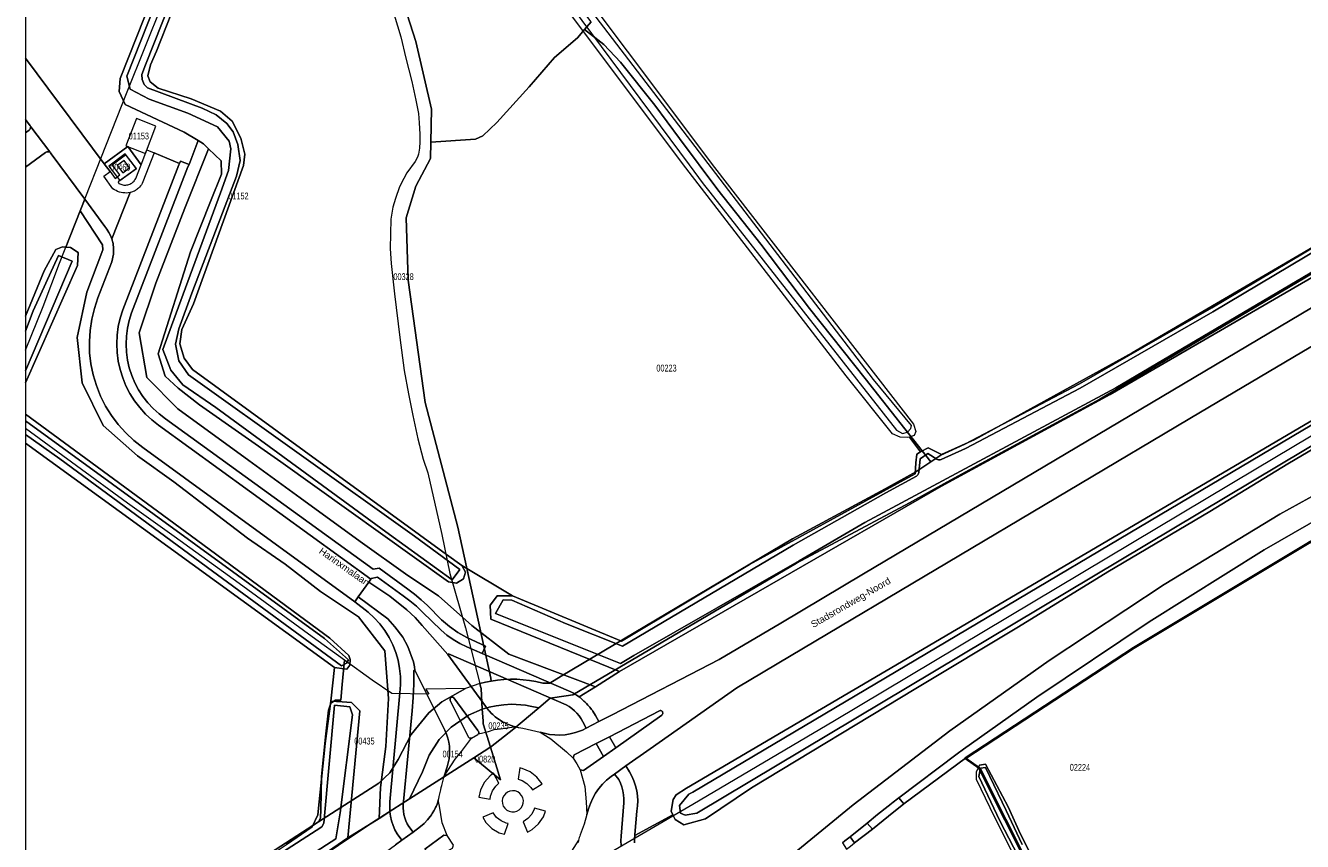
# Model space of a CAD drawing. Header units: metres. Extents: x 172328 to 173045, y 561852 to 562403.
# Tile 5 of 18: x 172328 to 172608, y 562119 to 562298. Entities that reach past the tile are written whole.
import ezdxf
from ezdxf.enums import TextEntityAlignment as Align

# ---------------------------------------------------------------- set-up
doc = ezdxf.new("R2010")
doc.units = ezdxf.units.M
doc.header["$MEASUREMENT"] = 0
for name, color, linetype, lineweight in [('# exploitatiegebied', 7, 'SV_PLGR', 40), ('BGT_BTD_bouwland', 7, 'Continuous', 0), ('BGT_BTD_grasland_agrarisch', 7, 'Continuous', 0), ('BGT_BTD_groenvoorziening', 7, 'Continuous', 0), ('BGT_OBW_trafo', 7, 'Continuous', 0), ('BGT_ORL_straatnamen', 7, 'Continuous', 0), ('BGT_OTD_erf', 7, 'Continuous', 0), ('BGT_OTD_onverhard', 7, 'Continuous', 0), ('BGT_OWG_berm', 7, 'Continuous', 0), ('BGT_OWG_verkeerseiland', 7, 'Continuous', 0), ('BGT_OWT_oever_slootkant', 7, 'Continuous', 0), ('BGT_VGO_haag', 7, 'Continuous', 0), ('BGT_WGD_fietspad', 7, 'Continuous', 0), ('BGT_WGD_inrit', 7, 'Continuous', 0), ('BGT_WGD_rijbaan', 7, 'Continuous', 0), ('BGT_WGD_voetgangersgebied', 7, 'Continuous', 0), ('BGT_WGD_voetpad', 7, 'Continuous', 0), ('BGT_WTD_waterloop', 7, 'Continuous', 0), ('Lki_G01_perceelgrens', 7, 'Continuous', 0), ('Lki_Z01_perceelnummer', 7, 'Continuous', 0)]:
    doc.layers.add(name, color=color, linetype=linetype, lineweight=lineweight)
doc.styles.add('Style-arial', font='arial.shx')
doc.linetypes.add('SV_PLGR', pattern='A,5.6,[1,dgnlstyle-roplanv8_2003-2008.shx,S=0.017778,R=0,X=0,Y=0],5.6', length=11.2)

msp = doc.modelspace()

# ---------------------------------------------------------------- linework, layer by layer
at = {"layer": '# exploitatiegebied', "flags": 128}
msp.add_lwpolyline([(172798, 562099.32), (172737.37, 562248.28), (172737.63, 562248.41), (172736.6, 562250.67), (172721.55, 562242.6), (172648.88, 562204.2), (172642.74, 562201.29), (172632.09, 562195.96), (172621.96, 562190.89), (172609.8, 562184.81), (172571.4, 562161.76), (172534.45, 562137.59), (172537.46, 562135.41), (172548.86, 562112.79), (172549.14, 562112.21), (172552.2, 562105.97), (172556.64, 562097.84), (172561.7, 562090.29), (172561.74, 562090.22), (172568.82, 562081.61), (172576.82, 562073.8), (172576.92, 562073.71), (172581.67, 562069.81), (172586.81, 562066.08), (172593.86, 562061.29), (172614.54, 562047.24), (172635.22, 562033.2), (172648.65, 562024.07), (172651.29, 562022.39), (172654.11, 562020.83), (172660.85, 562017.92), (172668.16, 562015.92), (172679.38, 562013.69), (172707.23, 562008.14), (172707.31, 562008.13), (172707.53, 562008.08), (172713.63, 562006.87), (172713.72, 562006.98), (172724.18, 562020.19), (172730.86, 562027.37), (172739.83, 562035.77), (172754.05, 562046.54), (172771.98, 562056.55), (172793.84, 562066.13), (172809.56, 562070.92), (172799.04, 562096.77), (172798, 562099.32)], close=True, dxfattribs=at)
at = {"layer": 'BGT_BTD_bouwland', "color": 7, "linetype": 'Continuous', "lineweight": 0, "flags": 128}
msp.add_lwpolyline([(172388.72, 562373.41), (172356.96, 562292.71), (172355.59, 562289.73), (172355, 562287.29), (172355.57, 562285.98), (172357.3, 562284.61), (172364.56, 562282.24), (172370.94, 562279.52), (172373.52, 562277.38), (172375.45, 562273.61), (172376.34, 562270.09), (172376.05, 562267.59), (172365.04, 562237.24), (172362.52, 562231.62), (172362.04, 562228.46), (172362.98, 562225.33), (172364.8, 562222.85), (172420.54, 562182.24), (172423.94, 562179.84), (172435.03, 562173.21), (172458.99, 562163.26), (172487.08, 562180.05), (172523.37, 562199.93), (172523.58, 562202.39), (172523.74, 562204.28), (172524.59, 562204.75), (172522.18, 562208.03), (172521.81, 562207.89), (172520.08, 562208.03), (172518.41, 562208.7), (172508.28, 562221.43), (172476.51, 562262.65), (172473.08, 562267.11), (172442.97, 562307.37)], dxfattribs=at)
at = {"layer": 'BGT_BTD_grasland_agrarisch', "color": 7, "linetype": 'Continuous', "lineweight": 0, "flags": 128}
msp.add_lwpolyline([(172671.86, 562402.52), (172409.82, 562402.52), (172399.73, 562382.93), (172397.74, 562376), (172397.74, 562376, -0.235039), (172396.63, 562374.03), (172400.58, 562368.67, -0.121562), (172402.68, 562369.39), (172479.38, 562267.17), (172523, 562210.83), (172523.54, 562209.22), (172523.18, 562208.4), (172522.18, 562208.03), (172524.59, 562204.75), (172526.26, 562205.67), (172529.15, 562204.16), (172536.48, 562207.51), (172571.03, 562226.5), (172614.56, 562251.98)], format="xyb", dxfattribs=at)
msp.add_lwpolyline([(172328.19, 562206.67), (172328.19, 562078.19), (172343.87, 562089.88), (172362.83, 562103.53), (172385.45, 562118.62), (172391.05, 562122.49), (172392.35, 562125.14), (172393.94, 562140.79), (172395.17, 562150.03), (172396, 562157.43), (172328.19, 562206.67)], close=True, dxfattribs=at)
msp.add_lwpolyline([(172609.8, 562184.81), (172571.4, 562161.76), (172534.45, 562137.59), (172537.27, 562135.55), (172537.49, 562136.01), (172538.86, 562136.22), (172543.77, 562126.9), (172546.48, 562120.86), (172550.34, 562113.37), (172554.1, 562105.45), (172560.48, 562095.17), (172564.84, 562088.56), (172568.55, 562083.84), (172575.13, 562077.59), (172582.69, 562071.4), (172589.79, 562065.95), (172600.92, 562058.11), (172609.37, 562052.16)], dxfattribs=at)
at = {"layer": 'BGT_BTD_groenvoorziening', "color": 7, "linetype": 'Continuous', "lineweight": 0, "flags": 128}
for points in [[(172453.22, 562153.24), (172434.27, 562160.4), (172426.13, 562166.69), (172418.77, 562173.18), (172412.09, 562177.63), (172401.64, 562185.09), (172388.42, 562194.67), (172377.18, 562202.91), (172361.6, 562214.24), (172354.82, 562221.06), (172353.12, 562230.89), (172356.77, 562241.76), (172363.14, 562258.29), (172368.32, 562271.3), (172367.23, 562272.36), (172366.05, 562273.07), (172364.08, 562267.82), (172363.82, 562267.33), (172351.43, 562235.29), (172350.9, 562233.61), (172350.53, 562231.9), (172350.31, 562230.16), (172350.24, 562228.41), (172350.33, 562226.66), (172350.57, 562224.93), (172350.95, 562223.22), (172351.49, 562221.55), (172352.17, 562219.94), (172352.99, 562218.39), (172353.95, 562216.92), (172355.03, 562215.54), (172356.22, 562214.26), (172357.52, 562213.09), (172358.93, 562212.03), (172404.46, 562179), (172405.78, 562179.23), (172412.05, 562174.66), (172413.55, 562173.53), (172414.99, 562172.32), (172416.36, 562171.03), (172419.48, 562167.93), (172421.2, 562166.47), (172423.05, 562165.16), (172425.01, 562164.02), (172427.06, 562163.06), (172429.11, 562162.17), (172428.41, 562160.54), (172447.82, 562152.14), (172448.44, 562151.79), (172448.82, 562151.55), (172448.92, 562151.5), (172449.05, 562151.41), (172449.64, 562151), (172453.22, 562153.24)], [(172423.94, 562179.84), (172424.71, 562178.37), (172424.26, 562176.88), (172422.75, 562175.95), (172420.98, 562176.27), (172384.22, 562202.57), (172366.35, 562215.08), (172361.7, 562218.75), (172358.85, 562221.39), (172357.26, 562226.26), (172364.35, 562248.64), (172368.81, 562259.73), (172371.21, 562265.69), (172371.1, 562268.62), (172368.32, 562271.3), (172363.14, 562258.29), (172356.77, 562241.76), (172353.12, 562230.89), (172354.82, 562221.06), (172361.6, 562214.24), (172377.18, 562202.91), (172388.42, 562194.67), (172401.64, 562185.09), (172412.09, 562177.63), (172418.77, 562173.18), (172426.13, 562166.69), (172434.27, 562160.4), (172453.22, 562153.24), (172458.5, 562156.57), (172430.31, 562168.06), (172430.17, 562171.13), (172430.86, 562172.08), (172431.65, 562173.17), (172435.03, 562173.21), (172423.94, 562179.84)], [(172410.31, 562151.86), (172410.46, 562153.66), (172410.44, 562155.46), (172410.27, 562157.26), (172409.92, 562159.03), (172409.42, 562160.76), (172408.77, 562162.44), (172407.96, 562164.06), (172407.01, 562165.59), (172405.92, 562167.03), (172404.71, 562168.37), (172403.38, 562169.59), (172400.42, 562171.89), (172353.92, 562205.72), (172351.98, 562207.24), (172350.18, 562208.92), (172348.53, 562210.75), (172347.05, 562212.72), (172345.76, 562214.82), (172344.65, 562217.02), (172343.74, 562219.31), (172343.03, 562221.66), (172342.54, 562224.08), (172342.25, 562226.52), (172342.19, 562228.99), (172342.34, 562231.44), (172342.71, 562233.88), (172343.29, 562236.27), (172344.08, 562238.61), (172347.11, 562246.46), (172347.47, 562248.16), (172347.49, 562248.48), (172347.51, 562248.83), (172347.51, 562249.08), (172347.5, 562249.33), (172347.49, 562249.6), (172347.47, 562249.86), (172347.44, 562250.08), (172347.41, 562250.31), (172347.38, 562250.5), (172347.34, 562250.71), (172347.27, 562250.98), (172347.23, 562251.17), (172347.18, 562251.34), (172347.13, 562251.5), (172346.83, 562252.23), (172346.48, 562252.94), (172346.06, 562253.62), (172345.59, 562254.26), (172341.19, 562260.22), (172340.2, 562257.7), (172345.1, 562250.18), (172345.17, 562249.1), (172341.66, 562239.79), (172339.5, 562229.88), (172340.65, 562219.9), (172345.23, 562210.53), (172352.79, 562203.92), (172360.74, 562198.19), (172369.17, 562191.78), (172376.86, 562185.85), (172385.15, 562180.11), (172392.91, 562174.11), (172401.27, 562168.58), (172407, 562161.1), (172407.81, 562150.65), (172407.27, 562140.13), (172406.06, 562131.09), (172405.75, 562124.35), (172408.14, 562125.86), (172408.13, 562125.98), (172408.11, 562126.49), (172408.1, 562126.74), (172408.09, 562126.9), (172408.09, 562127.03), (172408.1, 562127.22), (172408.14, 562127.94), (172410.31, 562151.86)], [(172328.19, 562219.91), (172328.19, 562213.07), (172365.67, 562185.44), (172389.67, 562167.75), (172394.95, 562163.86), (172399.1, 562160.05), (172399.42, 562159.18), (172399.34, 562157.93), (172398.67, 562157.11), (172398.07, 562157.18), (172396, 562157.43), (172395.17, 562150.03), (172397.68, 562149.89), (172399.72, 562149.78), (172401.52, 562147.92), (172398.91, 562120.05), (172405.75, 562124.35), (172406.06, 562131.09), (172407.27, 562140.13), (172407.81, 562150.65), (172407, 562161.1), (172401.27, 562168.58), (172392.91, 562174.11), (172385.15, 562180.11), (172376.86, 562185.85), (172369.17, 562191.78), (172360.74, 562198.19), (172352.79, 562203.92), (172345.23, 562210.53), (172340.65, 562219.9), (172339.5, 562229.88), (172341.66, 562239.79), (172345.17, 562249.1), (172345.1, 562250.18), (172340.2, 562257.7), (172337.05, 562249.72), (172338.02, 562249.61), (172339.71, 562248.52), (172339.59, 562245.64), (172328.19, 562219.91)], [(172519.85, 562128.84), (172520.94, 562127.5), (172534.45, 562137.59), (172571.4, 562161.76), (172609.8, 562184.81), (172621.96, 562190.89), (172632.09, 562195.96), (172642.74, 562201.29), (172648.88, 562204.2), (172654.82, 562207.34), (172653.82, 562208.81), (172648.89, 562209.9), (172645.42, 562208.07), (172641.75, 562206.14), (172638.58, 562204.43), (172616.15, 562192.54), (172600, 562183.24), (172574.74, 562167.51), (172550.1, 562150.97), (172535.74, 562140.75), (172534.02, 562139.5), (172532.61, 562138.47), (172519.85, 562128.84)], [(172427.66, 562128.97), (172430.15, 562128.58), (172430.22, 562129.21), (172430.65, 562130.39), (172431.36, 562131.43), (172432.07, 562132.05), (172430.89, 562134.24), (172430.11, 562133.71), (172428.87, 562132.29), (172428.02, 562130.61), (172427.66, 562128.97)], [(172436.27, 562132.94), (172437.13, 562132.68), (172438.21, 562132.03), (172439.1, 562131.14), (172439.42, 562130.6), (172441.57, 562131.94), (172440.41, 562133.42), (172438.92, 562134.57), (172437.18, 562135.32), (172436.65, 562135.4), (172436.27, 562132.94)], [(172432.78, 562128.18), (172432.83, 562127.6), (172433.02, 562127.05), (172433.35, 562126.56), (172433.78, 562126.17), (172434.3, 562125.9), (172434.87, 562125.77), (172435.45, 562125.78), (172436.02, 562125.94), (172436.52, 562126.23), (172436.94, 562126.64), (172437.24, 562127.14), (172437.41, 562127.7), (172437.43, 562128.28), (172437.31, 562128.85), (172437.05, 562129.37), (172436.67, 562129.82), (172436.19, 562130.15), (172435.64, 562130.35), (172435.06, 562130.41), (172434.48, 562130.33), (172433.95, 562130.1), (172433.48, 562129.75), (172433.12, 562129.29), (172432.88, 562128.76), (172432.78, 562128.18)], [(172428.51, 562124.58), (172429.18, 562123.45), (172430.52, 562122.12), (172432.15, 562121.17), (172433.28, 562120.84), (172434.06, 562123.21), (172433.68, 562123.27), (172432.53, 562123.78), (172431.54, 562124.55), (172430.77, 562125.55), (172428.51, 562124.58)], [(172437.36, 562123.6), (172438.34, 562121.35), (172439.36, 562121.88), (172440.77, 562123.13), (172441.83, 562124.69), (172442.27, 562125.94), (172439.88, 562126.58), (172439.83, 562126.35), (172439.25, 562125.24), (172438.41, 562124.3), (172437.36, 562123.6)], [(172509.1, 562120.32), (172510.11, 562118.96), (172514, 562121.97), (172512.85, 562123.32), (172509.1, 562120.32)]]:
    msp.add_lwpolyline(points, close=True, dxfattribs=at)
for points in [[(172623.38, 562212.87), (172605.14, 562202.12), (172588.04, 562191.66), (172565.68, 562178.48), (172546.09, 562166.41), (172523.57, 562152.82), (172487.49, 562131.07), (172477.37, 562124.25), (172472.64, 562122.92), (172470.75, 562124.13), (172470.24, 562125.13), (172461.87, 562120.57), (172461.87, 562120.57), (172461.81, 562119.9), (172461.82, 562119.31), (172461.82, 562119.01)], [(172489.15, 562110.38), (172509.78, 562127.33), (172531, 562143.55), (172552.77, 562159.01), (172578.03, 562175.65), (172603.43, 562191.1), (172618.26, 562199.32)]]:
    msp.add_lwpolyline(points, dxfattribs=at)
at = {"layer": 'BGT_OBW_trafo', "color": 7, "linetype": 'Continuous', "lineweight": 0, "flags": 128}
msp.add_lwpolyline([(172349.53, 562266.04), (172351.02, 562267.13), (172349.81, 562268.75), (172348.32, 562267.62), (172349.53, 562266.04)], close=True, dxfattribs=at)
at = {"layer": 'BGT_OTD_erf', "color": 7, "linetype": 'Continuous', "lineweight": 0, "flags": 128}
msp.add_lwpolyline([(172328.19, 562303.74), (172328.19, 562291.18), (172345.45, 562268.02), (172350.61, 562271.76), (172353.53, 562267.8), (172354.77, 562271.02), (172356.4, 562270.39), (172361.94, 562268.05), (172362.16, 562268.55), (172364.08, 562267.82), (172366.05, 562273.07), (172363, 562274.93), (172350.03, 562281.03), (172348.76, 562283.85), (172348.97, 562286.71), (172381.25, 562368.28)], dxfattribs=at)
for points in [[(172328.19, 562277.73), (172328.19, 562274.76), (172328.98, 562275.35), (172329.13, 562275.5), (172329.24, 562275.67), (172329.29, 562275.87), (172329.3, 562276), (172329.38, 562276.13), (172329.3, 562276.23), (172329.22, 562276.33), (172328.19, 562277.73)], [(172328.19, 562234.56), (172332.24, 562244.47), (172334.82, 562249.16), (172336.33, 562249.79), (172337.05, 562249.72), (172340.2, 562257.7), (172341.19, 562260.22), (172333.81, 562270.2), (172333.68, 562270.38), (172333.59, 562270.5), (172333.51, 562270.61), (172333.29, 562270.61), (172333.07, 562270.64), (172332.84, 562270.61), (172332.7, 562270.56), (172332.57, 562270.49), (172328.19, 562267.23), (172328.19, 562234.56)]]:
    msp.add_lwpolyline(points, close=True, dxfattribs=at)
at = {"layer": 'BGT_OTD_onverhard', "color": 7, "linetype": 'Continuous', "lineweight": 0, "flags": 128}
msp.add_lwpolyline([(172346.74, 562266.29), (172347.88, 562264.78), (172348.89, 562265.56), (172347.21, 562267.76), (172350.1, 562269.93), (172352.43, 562266.91), (172348.48, 562264), (172348.68, 562263.69), (172348.88, 562263.58), (172349.09, 562263.49), (172349.3, 562263.42), (172349.52, 562263.37), (172349.75, 562263.33), (172349.98, 562263.32), (172350.2, 562263.33), (172350.43, 562263.35), (172350.65, 562263.4), (172350.87, 562263.46), (172351.08, 562263.54), (172351.29, 562263.64), (172351.48, 562263.76), (172351.66, 562263.9), (172351.83, 562264.05), (172351.99, 562264.21), (172352.13, 562264.39), (172352.26, 562264.58), (172352.37, 562264.78), (172353.53, 562267.8), (172350.61, 562271.76), (172345.45, 562268.02), (172346.74, 562266.29)], close=True, dxfattribs=at)
at = {"layer": 'BGT_OWG_berm', "color": 7, "linetype": 'Continuous', "lineweight": 0, "flags": 128}
for points in [[(172617.72, 562247.25), (172566.21, 562217.39), (172529.21, 562197.26), (172458.5, 562156.57), (172453.22, 562153.24), (172449.64, 562151), (172449.81, 562150.86), (172449.95, 562150.76), (172450.17, 562150.57), (172450.49, 562150.31), (172450.72, 562150.09), (172450.91, 562149.93), (172451.07, 562149.76), (172451.29, 562149.55), (172451.58, 562149.22), (172451.79, 562149), (172451.89, 562148.88), (172452.02, 562148.74), (172452.38, 562148.26), (172452.58, 562148.01), (172452.68, 562147.86), (172453.27, 562146.94), (172453.96, 562145.59), (172453.96, 562145.59), (172456.94, 562147.08), (172480.39, 562159.22), (172493.89, 562167.19), (172512.06, 562178.02), (172615.06, 562239.14)], [(172634.07, 562241.95), (172586.02, 562213.45), (172498.86, 562161.7), (172484.26, 562153), (172465.28, 562139.62), (172459.91, 562135.86), (172459.91, 562135.86), (172460.7, 562134.59), (172461.23, 562133.61), (172461.67, 562132.57), (172462.03, 562131.51), (172462.29, 562130.42), (172462.45, 562129.3), (172462.51, 562128.18), (172462.48, 562127.06), (172462.35, 562125.95), (172461.89, 562120.8), (172461.87, 562120.57), (172470.24, 562125.13), (172469.84, 562125.92), (172470.3, 562128.52), (172470.95, 562129.5), (172473.24, 562130.95), (172583.4, 562195.74), (172640.76, 562229.47)], [(172458.85, 562118.37), (172458.83, 562119.42), (172458.91, 562120.47), (172459.49, 562127.75), (172459.49, 562128.64), (172459.42, 562129.52), (172459.27, 562130.39), (172459.04, 562131.25), (172458.73, 562132.07), (172458.34, 562132.87), (172457.44, 562134.07), (172456.66, 562133.56), (172455.69, 562132.76), (172454.8, 562131.88), (172453.99, 562130.91), (172453.28, 562129.88), (172452.66, 562128.79), (172452.14, 562127.64), (172451.73, 562126.46), (172451.35, 562125.17), (172450.75, 562123.1), (172450.08, 562121.29), (172449.88, 562120.72), (172449.79, 562120.46), (172449.74, 562120.31), (172449.7, 562120.13), (172449.55, 562119.54), (172449.55, 562119.54), (172449.45, 562119.02)]]:
    msp.add_lwpolyline(points, dxfattribs=at)
for points in [[(172420.87, 562160.31), (172429.11, 562148.95), (172429.76, 562148.12), (172429.95, 562147.91), (172430.47, 562147.35), (172430.72, 562147.13), (172431.26, 562146.65), (172432, 562146.1), (172432.11, 562146.03), (172432.37, 562145.86), (172432.87, 562145.56), (172433.01, 562145.48), (172433.25, 562145.36), (172433.78, 562145.1), (172433.96, 562145.02), (172434.19, 562144.92), (172434.72, 562144.72), (172434.94, 562144.65), (172435.15, 562144.58), (172435.38, 562144.51), (172435.71, 562144.42), (172435.96, 562144.35), (172436.29, 562144.28), (172436.41, 562144.26), (172436.86, 562144.19), (172437.32, 562144.13), (172441.08, 562143.25), (172443.16, 562142.77), (172444.3, 562142.65), (172445.45, 562142.63), (172446.59, 562142.71), (172447.73, 562142.89), (172448.84, 562143.16), (172449.93, 562143.54), (172450.38, 562143.72), (172451.23, 562144.15), (172450.5, 562145.54), (172450.12, 562146.2), (172449.68, 562146.82), (172449.19, 562147.41), (172448.65, 562147.95), (172448.07, 562148.44), (172447.44, 562148.88), (172446.79, 562149.27), (172421, 562160.45), (172420.87, 562160.31)], [(172413.26, 562121.33), (172414.86, 562122.53), (172415.67, 562123.23), (172416.41, 562124.01), (172417, 562124.76), (172417.06, 562124.86), (172417.25, 562125.12), (172417.43, 562125.41), (172417.57, 562125.61), (172417.65, 562125.76), (172417.8, 562126.02), (172418.06, 562126.52), (172418.14, 562126.71), (172418.26, 562126.95), (172418.48, 562127.48), (172418.55, 562127.69), (172418.63, 562127.91), (172418.76, 562128.32), (172418.8, 562128.46), (172418.88, 562128.71), (172418.91, 562128.85), (172418.94, 562128.98), (172418.98, 562129.11), (172419.29, 562130.62), (172419.4, 562131.09), (172419.46, 562131.31), (172419.52, 562131.56), (172419.65, 562132.12), (172419.96, 562133.3), (172420.02, 562133.5), (172420.05, 562133.6), (172420.25, 562134.29), (172420.46, 562134.97), (172420.67, 562135.65), (172420.93, 562136.53), (172421.12, 562137.43), (172421.22, 562138.35), (172421.25, 562139.26), (172421.19, 562140.18), (172421.06, 562141.09), (172420.84, 562141.98), (172420.55, 562142.85), (172420.19, 562143.7), (172417.61, 562148.84), (172413.63, 562156.9), (172413.36, 562156.76), (172413.38, 562153.82), (172413.26, 562150.89), (172413.02, 562147.97), (172411.14, 562128.03), (172411.06, 562127.32), (172411.05, 562126.6), (172411.11, 562125.89), (172411.22, 562125.18), (172411.4, 562124.49), (172411.65, 562123.81), (172411.95, 562123.16), (172412.32, 562122.55), (172413.26, 562121.33)], [(172328.19, 562068.72), (172328.19, 562059.36), (172329.28, 562058.15), (172342.95, 562069.18), (172356.72, 562079.89), (172376.67, 562094.46), (172409.38, 562118.57), (172410.75, 562119.56), (172409.71, 562120.92), (172409.22, 562121.85), (172408.82, 562122.81), (172408.5, 562123.8), (172408.27, 562124.82), (172408.22, 562125.25), (172408.14, 562125.86), (172405.75, 562124.35), (172398.91, 562120.05), (172370.42, 562100.5), (172328.19, 562068.72)]]:
    msp.add_lwpolyline(points, close=True, dxfattribs=at)
at = {"layer": 'BGT_OWG_verkeerseiland', "color": 7, "linetype": 'Continuous', "lineweight": 0, "flags": 128}
for points in [[(172427.57, 562142.88), (172427.64, 562143.09), (172427.62, 562143.31), (172427.54, 562143.47), (172427.43, 562143.64), (172422.18, 562150.79), (172422, 562150.91), (172421.79, 562150.95), (172421.58, 562150.89), (172421.41, 562150.75), (172421.33, 562150.56), (172421.33, 562150.34), (172421.37, 562150.22), (172425.41, 562142.13), (172425.55, 562142.02), (172425.71, 562141.96), (172425.88, 562141.93), (172426.05, 562141.95), (172427.45, 562142.75), (172427.57, 562142.88)], [(172456.3, 562142.27), (172457.68, 562139.83), (172467.8, 562147.01), (172467.91, 562147.11), (172467.98, 562147.23), (172468.02, 562147.37), (172468.03, 562147.51), (172467.99, 562147.65), (172467.92, 562147.78), (172467.82, 562147.88), (172467.7, 562147.95), (172467.56, 562147.99), (172467.42, 562147.99), (172467.28, 562147.96), (172456.3, 562142.27)], [(172448.32, 562137.55), (172449.13, 562136.31), (172449.9, 562134.98), (172450.64, 562134.84), (172455, 562137.94), (172453.4, 562140.77), (172448.54, 562138.25), (172448.32, 562137.55)], [(172422.12, 562118.48), (172420.73, 562120.55), (172420.01, 562120.69), (172415.82, 562117.62), (172417.42, 562115.34), (172421.88, 562117.78), (172422.12, 562118.48)]]:
    msp.add_lwpolyline(points, close=True, dxfattribs=at)
at = {"layer": 'BGT_OWT_oever_slootkant', "color": 7, "linetype": 'Continuous', "lineweight": 0, "flags": 128}
for points in [[(172365.37, 562317.06), (172354.53, 562289.69), (172353.69, 562287.56), (172353.77, 562286.47), (172354.21, 562285.42), (172354.92, 562284.66), (172366.94, 562280.18), (172370.04, 562278.76), (172372.35, 562276.84), (172373.72, 562274.99), (172374.79, 562272.19), (172375.31, 562268.74), (172374.49, 562265.28), (172364.65, 562239.62), (172361.81, 562231.79), (172361.13, 562228.44), (172361.79, 562224.72), (172363.97, 562221.67), (172413.53, 562186.24), (172423.48, 562178.98), (172421.8, 562176.67), (172408.08, 562186.67), (172369.91, 562214.5), (172362.69, 562219.5), (172360.04, 562222.7), (172358.34, 562227.22), (172360.25, 562232.43), (172370.96, 562261.63), (172372.76, 562266.54), (172373.25, 562271.26), (172372.9, 562272.95), (172370.33, 562276.09), (172363.81, 562279.09), (172355.35, 562282.19), (172351.12, 562284.37), (172350.45, 562287.2), (172385.13, 562375.03)], [(172381.25, 562368.28), (172348.97, 562286.71), (172348.76, 562283.85), (172350.03, 562281.03), (172363, 562274.93), (172366.05, 562273.07), (172367.23, 562272.36), (172368.32, 562271.3), (172371.1, 562268.62), (172371.21, 562265.69), (172368.81, 562259.73), (172364.35, 562248.64), (172357.26, 562226.26), (172358.85, 562221.39), (172361.7, 562218.75), (172366.35, 562215.08), (172384.22, 562202.57), (172420.98, 562176.27), (172422.75, 562175.95), (172424.26, 562176.88), (172424.71, 562178.37), (172423.94, 562179.84), (172420.54, 562182.24), (172364.8, 562222.85), (172362.98, 562225.33), (172362.04, 562228.46), (172362.52, 562231.62), (172365.04, 562237.24), (172376.05, 562267.59), (172376.34, 562270.09), (172375.45, 562273.61), (172373.52, 562277.38), (172370.94, 562279.52), (172364.56, 562282.24), (172357.3, 562284.61), (172355.57, 562285.98), (172355, 562287.29), (172355.59, 562289.73), (172356.96, 562292.71), (172388.72, 562373.41)], [(172617.38, 562248.29), (172567.44, 562218.81), (172512.38, 562189.26), (172497.97, 562180.88), (172461.64, 562160.06), (172458.75, 562158.33), (172452.52, 562160.8), (172431.32, 562169.28), (172433, 562172.29), (172434.92, 562172.2), (172446.7, 562167.14), (172459.18, 562162.17), (172496.64, 562184.27), (172516.94, 562195.76), (172523.67, 562199.46), (172523.83, 562199.57), (172523.97, 562199.7), (172524.07, 562199.86), (172524.15, 562200.04), (172524.19, 562200.23), (172524.5, 562203.25), (172526.18, 562204.42), (172528.15, 562203.18), (172528.33, 562203.09), (172528.52, 562203.04), (172528.71, 562203.02), (172528.91, 562203.05), (172529.1, 562203.11), (172534.41, 562205.52), (172559.62, 562218.78), (172588.7, 562235.5), (172673.54, 562286.02)], [(172614.56, 562251.98), (172571.03, 562226.5), (172536.48, 562207.51), (172529.15, 562204.16), (172526.26, 562205.67), (172524.59, 562204.75), (172523.74, 562204.28), (172523.58, 562202.39), (172523.37, 562199.93), (172487.08, 562180.05), (172458.99, 562163.26), (172435.03, 562173.21), (172431.65, 562173.17), (172430.86, 562172.08), (172430.17, 562171.13), (172430.31, 562168.06), (172458.5, 562156.57), (172529.21, 562197.26), (172566.21, 562217.39), (172617.72, 562247.25)], [(172640.76, 562229.47), (172583.4, 562195.74), (172473.24, 562130.95), (172470.95, 562129.5), (172470.3, 562128.52), (172469.84, 562125.92), (172470.24, 562125.13), (172470.24, 562125.13), (172470.75, 562124.13), (172472.64, 562122.92), (172477.37, 562124.25), (172487.49, 562131.07), (172523.57, 562152.82), (172546.09, 562166.41), (172565.68, 562178.48), (172588.04, 562191.66), (172605.14, 562202.12), (172623.38, 562212.87)], [(172649.55, 562229.52), (172475.5, 562125.49), (172472.95, 562125.07), (172471.94, 562125.46), (172471.71, 562127.15), (172473.71, 562129.64), (172474.63, 562130.09), (172641.72, 562229.29)], [(172370.42, 562100.5), (172398.91, 562120.05), (172401.52, 562147.92), (172399.72, 562149.78), (172397.68, 562149.89), (172395.17, 562150.03), (172393.94, 562140.79), (172392.35, 562125.14), (172391.05, 562122.49), (172385.45, 562118.62)], [(172370.85, 562108.1), (172391.98, 562121.65), (172393.24, 562122.51), (172393.61, 562123.31), (172395.98, 562149.19), (172399.32, 562148.83), (172399.92, 562147.04), (172397.26, 562125.59), (172396.31, 562119.84), (172382.32, 562110.85)], [(172550.34, 562113.37), (172546.48, 562120.86), (172543.77, 562126.9), (172538.86, 562136.22), (172537.49, 562136.01), (172537.27, 562135.55), (172536.76, 562134.47), (172536.76, 562132.96), (172539.81, 562126.76), (172547.32, 562111.57)], [(172547.94, 562112.26), (172541.98, 562123.79), (172537.34, 562133.54), (172537.7, 562135.38), (172538.84, 562135.5), (172539.77, 562133.54), (172543.33, 562126.06), (172546.89, 562118.58)]]:
    msp.add_lwpolyline(points, dxfattribs=at)
for points in [[(172328.19, 562234.56), (172328.19, 562231.25), (172329.86, 562235.73), (172335.45, 562247.87), (172338.39, 562246.63), (172328.19, 562222.57), (172328.19, 562219.91), (172339.59, 562245.64), (172339.71, 562248.52), (172338.02, 562249.61), (172337.05, 562249.72), (172336.33, 562249.79), (172334.82, 562249.16), (172332.24, 562244.47), (172328.19, 562234.56)], [(172328.19, 562208.6), (172328.19, 562206.67), (172396, 562157.43), (172398.07, 562157.18), (172398.67, 562157.11), (172399.34, 562157.93), (172399.42, 562159.18), (172399.1, 562160.05), (172394.95, 562163.86), (172389.67, 562167.75), (172365.67, 562185.44), (172328.19, 562213.07), (172328.19, 562211.6), (172393.77, 562163.81), (172399.05, 562159.16), (172398.58, 562158.37), (172397.54, 562157.83), (172369.23, 562178.62), (172335.75, 562203.21), (172328.19, 562208.6)]]:
    msp.add_lwpolyline(points, close=True, dxfattribs=at)
at = {"layer": 'BGT_VGO_haag', "color": 7, "linetype": 'Continuous', "lineweight": 0, "flags": 128}
msp.add_lwpolyline([(172346.74, 562266.29), (172347.88, 562264.78), (172348.89, 562265.56), (172347.21, 562267.76), (172350.1, 562269.93), (172352.43, 562266.91), (172348.48, 562264), (172348.68, 562263.69), (172348.88, 562263.58), (172349.09, 562263.49), (172349.3, 562263.42), (172349.52, 562263.37), (172349.75, 562263.33), (172349.98, 562263.32), (172350.2, 562263.33), (172350.43, 562263.35), (172350.65, 562263.4), (172350.87, 562263.46), (172351.08, 562263.54), (172351.29, 562263.64), (172351.48, 562263.76), (172351.66, 562263.9), (172351.83, 562264.05), (172351.99, 562264.21), (172352.13, 562264.39), (172352.26, 562264.58), (172352.37, 562264.78), (172353.53, 562267.8), (172350.61, 562271.76), (172345.45, 562268.02), (172346.74, 562266.29)], close=True, dxfattribs=at)
at = {"layer": 'BGT_WGD_fietspad', "color": 7, "linetype": 'Continuous', "lineweight": 0, "flags": 128}
for points in [[(172453.96, 562145.59), (172453.27, 562146.94), (172452.68, 562147.86), (172452.58, 562148.01), (172452.38, 562148.26), (172452.02, 562148.74), (172451.89, 562148.88), (172451.79, 562149), (172451.58, 562149.22), (172451.29, 562149.55), (172451.07, 562149.76), (172450.91, 562149.93), (172450.72, 562150.09), (172450.49, 562150.31), (172450.17, 562150.57), (172449.95, 562150.76), (172449.81, 562150.86), (172449.64, 562151), (172449.05, 562151.41), (172448.92, 562151.5), (172448.82, 562151.55), (172448.44, 562151.79), (172447.82, 562152.14), (172428.41, 562160.54), (172424.99, 562162), (172423.46, 562162.72), (172422.01, 562163.58), (172420.64, 562164.57), (172419.36, 562165.67), (172415.27, 562169.62), (172413.94, 562170.88), (172412.53, 562172.06), (172411.07, 562173.17), (172405.42, 562177.27), (172404.05, 562177.02), (172403.93, 562176.84), (172403.49, 562176.18), (172408.13, 562173.12), (172411.84, 562170.13), (172413.66, 562168.46), (172415.25, 562166.65), (172420.87, 562160.31), (172421, 562160.45), (172446.79, 562149.27), (172447.44, 562148.88), (172448.07, 562148.44), (172448.65, 562147.95), (172449.19, 562147.41), (172449.68, 562146.82), (172450.12, 562146.2), (172450.5, 562145.54), (172451.23, 562144.15), (172453.96, 562145.59)], [(172410.75, 562119.56), (172413.26, 562121.33), (172412.32, 562122.55), (172411.95, 562123.16), (172411.65, 562123.81), (172411.4, 562124.49), (172411.22, 562125.18), (172411.11, 562125.89), (172411.05, 562126.6), (172411.06, 562127.32), (172411.14, 562128.03), (172413.02, 562147.97), (172413.26, 562150.89), (172413.38, 562153.82), (172413.36, 562156.76), (172413.63, 562156.9), (172413.52, 562157.58), (172413.33, 562158.72), (172412.06, 562162.08), (172410.96, 562164.08), (172409.25, 562166.37), (172407.66, 562168.11), (172401.17, 562172.94), (172400.42, 562171.89), (172403.38, 562169.59), (172404.71, 562168.37), (172405.92, 562167.03), (172407.01, 562165.59), (172407.96, 562164.06), (172408.77, 562162.44), (172409.42, 562160.76), (172409.92, 562159.03), (172410.27, 562157.26), (172410.44, 562155.46), (172410.46, 562153.66), (172410.31, 562151.86), (172408.14, 562127.94), (172408.1, 562127.22), (172408.09, 562127.03), (172408.09, 562126.9), (172408.1, 562126.74), (172408.11, 562126.49), (172408.13, 562125.98), (172408.14, 562125.86), (172408.22, 562125.25), (172408.27, 562124.82), (172408.5, 562123.8), (172408.82, 562122.81), (172409.22, 562121.85), (172409.71, 562120.92), (172410.75, 562119.56)], [(172453.4, 562140.77), (172455, 562137.94), (172457.68, 562139.83), (172456.3, 562142.27), (172453.4, 562140.77)]]:
    msp.add_lwpolyline(points, close=True, dxfattribs=at)
msp.add_lwpolyline([(172461.82, 562119.01), (172461.82, 562119.31), (172461.81, 562119.9), (172461.87, 562120.57), (172461.89, 562120.8), (172462.35, 562125.95), (172462.48, 562127.06), (172462.51, 562128.18), (172462.45, 562129.3), (172462.29, 562130.42), (172462.03, 562131.51), (172461.67, 562132.57), (172461.23, 562133.61), (172460.7, 562134.59), (172459.91, 562135.86), (172459.91, 562135.86), (172457.44, 562134.07), (172458.34, 562132.87), (172458.73, 562132.07), (172459.04, 562131.25), (172459.27, 562130.39), (172459.42, 562129.52), (172459.49, 562128.64), (172459.49, 562127.75), (172458.91, 562120.47), (172458.83, 562119.42), (172458.85, 562118.37)], dxfattribs=at)
at = {"layer": 'BGT_WGD_inrit', "color": 7, "linetype": 'Continuous', "lineweight": 0, "flags": 128}
msp.add_lwpolyline([(172512.85, 562123.32), (172514, 562121.97), (172517.56, 562124.82), (172520.94, 562127.5), (172519.85, 562128.84), (172518.31, 562127.68), (172518.15, 562127.56), (172517.48, 562127.04), (172515.14, 562125.21), (172512.85, 562123.32)], close=True, dxfattribs=at)
at = {"layer": 'BGT_WGD_rijbaan', "color": 7, "linetype": 'Continuous', "lineweight": 0, "flags": 128}
for points in [[(172328.19, 562274.76), (172328.19, 562267.23), (172332.57, 562270.49), (172332.7, 562270.56), (172332.84, 562270.61), (172333.07, 562270.64), (172333.29, 562270.61), (172333.51, 562270.61), (172329.38, 562276.13), (172329.3, 562276), (172329.29, 562275.87), (172329.24, 562275.67), (172329.13, 562275.5), (172328.98, 562275.35), (172328.19, 562274.76)], [(172403.49, 562176.18), (172403.93, 562176.84), (172357.4, 562210.6), (172355.9, 562211.77), (172354.52, 562213.07), (172353.25, 562214.48), (172352.11, 562215.99), (172351.1, 562217.6), (172350.23, 562219.29), (172349.51, 562221.04), (172348.95, 562222.86), (172348.54, 562224.71), (172348.3, 562226.59), (172348.22, 562228.49), (172348.3, 562230.38), (172348.54, 562232.26), (172348.95, 562234.12), (172349.51, 562235.93), (172361.82, 562267.78), (172361.94, 562268.05), (172356.4, 562270.39), (172353.94, 562264.02), (172353.78, 562263.7), (172353.69, 562263.54), (172353.61, 562263.4), (172353.48, 562263.22), (172353.41, 562263.12), (172353.18, 562262.85), (172353.08, 562262.75), (172352.94, 562262.61), (172352.76, 562262.47), (172352.65, 562262.38), (172352.57, 562262.32), (172352.4, 562262.2), (172352.31, 562262.15), (172352.08, 562262.02), (172351.79, 562261.89), (172351.66, 562261.84), (172351.47, 562261.77), (172351.25, 562261.71), (172351.13, 562261.68), (172347.13, 562251.5), (172347.18, 562251.34), (172347.23, 562251.17), (172347.27, 562250.98), (172347.34, 562250.71), (172347.38, 562250.5), (172347.41, 562250.31), (172347.44, 562250.08), (172347.47, 562249.86), (172347.49, 562249.6), (172347.5, 562249.33), (172347.51, 562249.08), (172347.51, 562248.83), (172347.49, 562248.48), (172347.47, 562248.16), (172347.11, 562246.46), (172344.08, 562238.61), (172343.29, 562236.27), (172342.71, 562233.88), (172342.34, 562231.44), (172342.19, 562228.99), (172342.25, 562226.52), (172342.54, 562224.08), (172343.03, 562221.66), (172343.74, 562219.31), (172344.65, 562217.02), (172345.76, 562214.82), (172347.05, 562212.72), (172348.53, 562210.75), (172350.18, 562208.92), (172351.98, 562207.24), (172353.92, 562205.72), (172400.42, 562171.89), (172401.17, 562172.94), (172403.49, 562176.18)], [(172420.87, 562160.31), (172415.25, 562166.65), (172413.66, 562168.46), (172411.84, 562170.13), (172408.13, 562173.12), (172403.49, 562176.18), (172401.17, 562172.94), (172407.66, 562168.11), (172409.25, 562166.37), (172410.96, 562164.08), (172412.06, 562162.08), (172413.33, 562158.72), (172413.52, 562157.58), (172413.63, 562156.9), (172417.61, 562148.84), (172420.19, 562143.7), (172420.55, 562142.85), (172420.84, 562141.98), (172421.06, 562141.09), (172421.19, 562140.18), (172421.25, 562139.26), (172421.22, 562138.35), (172421.12, 562137.43), (172420.93, 562136.53), (172420.67, 562135.65), (172420.46, 562134.97), (172420.25, 562134.29), (172420.05, 562133.6), (172422.43, 562137.37), (172423.88, 562139.03), (172426.05, 562141.95), (172425.88, 562141.93), (172425.71, 562141.96), (172425.55, 562142.02), (172425.41, 562142.13), (172421.37, 562150.22), (172421.33, 562150.34), (172421.33, 562150.56), (172421.41, 562150.75), (172421.58, 562150.89), (172421.79, 562150.95), (172422, 562150.91), (172422.18, 562150.79), (172427.43, 562143.64), (172427.54, 562143.47), (172427.62, 562143.31), (172427.64, 562143.09), (172427.57, 562142.88), (172429.76, 562143.44), (172431.03, 562143.82), (172432.44, 562144.02), (172434.88, 562144.36), (172435.71, 562144.42), (172435.38, 562144.51), (172435.15, 562144.58), (172434.94, 562144.65), (172434.72, 562144.72), (172434.19, 562144.92), (172433.96, 562145.02), (172433.78, 562145.1), (172433.25, 562145.36), (172433.01, 562145.48), (172432.87, 562145.56), (172432.37, 562145.86), (172432.11, 562146.03), (172432, 562146.1), (172431.26, 562146.65), (172430.72, 562147.13), (172430.47, 562147.35), (172429.95, 562147.91), (172429.76, 562148.12), (172429.11, 562148.95), (172420.87, 562160.31)]]:
    msp.add_lwpolyline(points, close=True, dxfattribs=at)
for points in [[(172615.06, 562239.14), (172512.06, 562178.02), (172493.89, 562167.19), (172480.39, 562159.22), (172456.94, 562147.08), (172453.96, 562145.59), (172451.23, 562144.15), (172450.38, 562143.72), (172449.93, 562143.54), (172448.84, 562143.16), (172447.73, 562142.89), (172446.59, 562142.71), (172445.45, 562142.63), (172444.3, 562142.65), (172443.16, 562142.77), (172441.08, 562143.25), (172443.46, 562141.78), (172446.9, 562138.93), (172448.32, 562137.55), (172448.54, 562138.25), (172453.4, 562140.77), (172456.3, 562142.27), (172467.28, 562147.96), (172467.42, 562147.99), (172467.56, 562147.99), (172467.7, 562147.95), (172467.82, 562147.88), (172467.92, 562147.78), (172467.99, 562147.65), (172468.03, 562147.51), (172468.02, 562147.37), (172467.98, 562147.23), (172467.91, 562147.11), (172467.8, 562147.01), (172457.68, 562139.83), (172455, 562137.94), (172450.64, 562134.84), (172449.9, 562134.98), (172450.94, 562131.31), (172451.17, 562127.98), (172451.35, 562125.17), (172451.73, 562126.46), (172452.14, 562127.64), (172452.66, 562128.79), (172453.28, 562129.88), (172453.99, 562130.91), (172454.8, 562131.88), (172455.69, 562132.76), (172456.66, 562133.56), (172457.44, 562134.07), (172459.91, 562135.86), (172465.28, 562139.62), (172484.26, 562153), (172498.86, 562161.7), (172586.02, 562213.45), (172634.07, 562241.95)], [(172618.26, 562199.32), (172603.43, 562191.1), (172578.03, 562175.65), (172552.77, 562159.01), (172531, 562143.55), (172509.78, 562127.33), (172489.15, 562110.38)], [(172507.43, 562118.98), (172507.99, 562119.43), (172508.55, 562119.88), (172509.1, 562120.32), (172512.85, 562123.32), (172515.14, 562125.21), (172517.48, 562127.04), (172518.15, 562127.56), (172518.31, 562127.68), (172519.85, 562128.84), (172532.61, 562138.47), (172534.02, 562139.5), (172535.74, 562140.75), (172550.1, 562150.97), (172574.74, 562167.51), (172600, 562183.24), (172616.15, 562192.54)], [(172415.82, 562117.62), (172420.01, 562120.69), (172420.73, 562120.55), (172419.64, 562123.39), (172418.99, 562127.01), (172418.76, 562128.32), (172418.63, 562127.91), (172418.55, 562127.69), (172418.48, 562127.48), (172418.26, 562126.95), (172418.14, 562126.71), (172418.06, 562126.52), (172417.8, 562126.02), (172417.65, 562125.76), (172417.57, 562125.61), (172417.43, 562125.41), (172417.25, 562125.12), (172417.06, 562124.86), (172417, 562124.76), (172416.41, 562124.01), (172415.67, 562123.23), (172414.86, 562122.53), (172413.26, 562121.33), (172410.75, 562119.56), (172409.38, 562118.57)], [(172449.45, 562119.02), (172449.55, 562119.54), (172448.01, 562117.14)]]:
    msp.add_lwpolyline(points, dxfattribs=at)
at = {"layer": 'BGT_WGD_voetgangersgebied', "color": 7, "linetype": 'Continuous', "lineweight": 0, "flags": 128}
msp.add_lwpolyline([(172328.19, 562277.73), (172329.22, 562276.33), (172329.3, 562276.23), (172329.38, 562276.13), (172333.51, 562270.61), (172333.59, 562270.5), (172333.68, 562270.38), (172333.81, 562270.2), (172341.19, 562260.22), (172345.59, 562254.26), (172346.06, 562253.62), (172346.48, 562252.94), (172346.83, 562252.23), (172347.13, 562251.5), (172351.13, 562261.68), (172350.74, 562261.62), (172350.34, 562261.58), (172349.94, 562261.59), (172349.55, 562261.62), (172349.16, 562261.69), (172348.77, 562261.79), (172348.4, 562261.93), (172348.04, 562262.1), (172347.69, 562262.3), (172347.37, 562262.52), (172345.38, 562265.27), (172346.74, 562266.29), (172345.45, 562268.02), (172328.19, 562291.18), (172328.19, 562277.73)], close=True, dxfattribs=at)
at = {"layer": 'BGT_WGD_voetpad', "color": 7, "linetype": 'Continuous', "lineweight": 0, "flags": 128}
for points in [[(172428.41, 562160.54), (172429.11, 562162.17), (172427.06, 562163.06), (172425.01, 562164.02), (172423.05, 562165.16), (172421.2, 562166.47), (172419.48, 562167.93), (172416.36, 562171.03), (172414.99, 562172.32), (172413.55, 562173.53), (172412.05, 562174.66), (172405.78, 562179.23), (172404.46, 562179), (172358.93, 562212.03), (172357.52, 562213.09), (172356.22, 562214.26), (172355.03, 562215.54), (172353.95, 562216.92), (172352.99, 562218.39), (172352.17, 562219.94), (172351.49, 562221.55), (172350.95, 562223.22), (172350.57, 562224.93), (172350.33, 562226.66), (172350.24, 562228.41), (172350.31, 562230.16), (172350.53, 562231.9), (172350.9, 562233.61), (172351.43, 562235.29), (172363.82, 562267.33), (172364.08, 562267.82), (172362.16, 562268.55), (172361.94, 562268.05), (172361.82, 562267.78), (172349.51, 562235.93), (172348.95, 562234.12), (172348.54, 562232.26), (172348.3, 562230.38), (172348.22, 562228.49), (172348.3, 562226.59), (172348.54, 562224.71), (172348.95, 562222.86), (172349.51, 562221.04), (172350.23, 562219.29), (172351.1, 562217.6), (172352.11, 562215.99), (172353.25, 562214.48), (172354.52, 562213.07), (172355.9, 562211.77), (172357.4, 562210.6), (172403.93, 562176.84), (172404.05, 562177.02), (172405.42, 562177.27), (172411.07, 562173.17), (172412.53, 562172.06), (172413.94, 562170.88), (172415.27, 562169.62), (172419.36, 562165.67), (172420.64, 562164.57), (172422.01, 562163.58), (172423.46, 562162.72), (172424.99, 562162), (172428.41, 562160.54)], [(172507.43, 562118.98), (172508.35, 562117.6), (172509.19, 562118.25), (172510.11, 562118.96), (172509.1, 562120.32), (172508.55, 562119.88), (172507.99, 562119.43), (172507.43, 562118.98)]]:
    msp.add_lwpolyline(points, close=True, dxfattribs=at)
at = {"layer": 'BGT_WTD_waterloop', "color": 7, "linetype": 'Continuous', "lineweight": 0, "flags": 128}
for points in [[(172385.13, 562375.03), (172350.45, 562287.2), (172351.12, 562284.37), (172355.35, 562282.19), (172363.81, 562279.09), (172370.33, 562276.09), (172372.9, 562272.95), (172373.25, 562271.26), (172372.76, 562266.54), (172370.96, 562261.63), (172360.25, 562232.43), (172358.34, 562227.22), (172360.04, 562222.7), (172362.69, 562219.5), (172369.91, 562214.5), (172408.08, 562186.67), (172421.8, 562176.67), (172423.48, 562178.98), (172413.53, 562186.24), (172363.97, 562221.67), (172361.79, 562224.72), (172361.13, 562228.44), (172361.81, 562231.79), (172364.65, 562239.62), (172374.49, 562265.28), (172375.31, 562268.74), (172374.79, 562272.19), (172373.72, 562274.99), (172372.35, 562276.84), (172370.04, 562278.76), (172366.94, 562280.18), (172354.92, 562284.66), (172354.21, 562285.42), (172353.77, 562286.47), (172353.69, 562287.56), (172354.53, 562289.69), (172365.37, 562317.06)], [(172673.54, 562286.02), (172588.7, 562235.5), (172559.62, 562218.78), (172534.41, 562205.52), (172529.1, 562203.11), (172528.91, 562203.05), (172528.71, 562203.02), (172528.52, 562203.04), (172528.33, 562203.09), (172528.15, 562203.18), (172526.18, 562204.42), (172524.5, 562203.25), (172524.19, 562200.23), (172524.15, 562200.04), (172524.07, 562199.86), (172523.97, 562199.7), (172523.83, 562199.57), (172523.67, 562199.46), (172516.94, 562195.76), (172496.64, 562184.27), (172459.18, 562162.17), (172446.7, 562167.14), (172434.92, 562172.2), (172433, 562172.29), (172431.32, 562169.28), (172452.52, 562160.8), (172458.75, 562158.33), (172461.64, 562160.06), (172497.97, 562180.88), (172512.38, 562189.26), (172567.44, 562218.81), (172617.38, 562248.29)], [(172546.89, 562118.58), (172543.33, 562126.06), (172539.77, 562133.54), (172538.84, 562135.5), (172537.7, 562135.38), (172537.34, 562133.54), (172541.98, 562123.79), (172547.94, 562112.26)]]:
    msp.add_lwpolyline(points, dxfattribs=at)
msp.add_lwpolyline([(172521.68, 562209.08), (172522.44, 562209.87), (172522.59, 562210.54), (172514.24, 562220.62), (172452.45, 562301.42), (172403.23, 562367.75, 0.350403), (172401.3, 562367.81, 0.341237), (172400.8, 562365.99), (172435.17, 562319.74), (172473.8, 562267.77), (172476.89, 562263.61), (172478.35, 562261.74), (172519.3, 562209.5), (172520.61, 562208.78), (172521.68, 562209.08)], format="xyb", close=True, dxfattribs=at)
for points in [[(172763.1, 562302.24), (172641.72, 562229.29), (172474.63, 562130.09), (172473.71, 562129.64), (172471.71, 562127.15), (172471.94, 562125.46), (172472.95, 562125.07), (172475.5, 562125.49), (172649.55, 562229.52), (172708.78, 562264.86), (172709.01, 562264.99), (172726.26, 562275), (172730.7, 562277.87), (172765.27, 562298.43), (172763.1, 562302.24)], [(172328.19, 562231.25), (172328.19, 562222.57), (172338.39, 562246.63), (172335.45, 562247.87), (172329.86, 562235.73), (172328.19, 562231.25)], [(172328.19, 562208.6), (172335.75, 562203.21), (172369.23, 562178.62), (172397.54, 562157.83), (172398.58, 562158.37), (172399.05, 562159.16), (172393.77, 562163.81), (172328.19, 562211.6), (172328.19, 562208.6)], [(172328.19, 562076.67), (172328.19, 562070.87), (172382.32, 562110.85), (172396.31, 562119.84), (172397.26, 562125.59), (172399.92, 562147.04), (172399.32, 562148.83), (172395.98, 562149.19), (172393.61, 562123.31), (172393.24, 562122.51), (172391.98, 562121.65), (172370.85, 562108.1), (172339.56, 562085.05), (172328.19, 562076.67)]]:
    msp.add_lwpolyline(points, close=True, dxfattribs=at)
at = {"layer": 'Lki_G01_perceelgrens', "color": 226, "linetype": 'Continuous', "lineweight": 0, "flags": 128}
for points in [[(172374.7, 562402.52), (172328.19, 562402.52), (172328.19, 562227.06), (172332.03, 562236.64), (172335.65, 562246.16), (172350.48, 562283.78), (172362.09, 562312.8), (172370.31, 562333.43), (172379.82, 562357.45), (172390, 562382.23), (172376.12, 562400.64), (172374.7, 562402.52)], [(172417.13, 562272.74), (172426.94, 562273.43), (172428.54, 562274.16), (172431.58, 562277.06), (172438.71, 562284.87), (172444.25, 562291.35), (172449.34, 562295.67), (172450.86, 562297.49), (172452.28, 562299.18), (172398.89, 562370.31), (172396.34, 562373.71), (172397.82, 562354.39), (172401.3, 562335.85), (172408.71, 562310.83), (172413.81, 562294.84), (172417.28, 562280.01), (172417.13, 562272.74)], [(172430.38, 562154.48), (172431.77, 562154.69), (172433.17, 562154.82), (172434.58, 562154.88), (172435.98, 562154.86), (172437.38, 562154.77), (172438.78, 562154.6), (172440.16, 562154.35), (172441.7, 562154.03), (172442.07, 562154), (172443.21, 562154.03), (172445.75, 562155.54), (172496.47, 562185.66), (172516.79, 562196.65), (172523.52, 562200.36), (172526.85, 562202.59), (172512.44, 562220.87), (172500.19, 562236.24), (172489.52, 562250.32), (172480.07, 562262.28), (172471.7, 562273.51), (172466.27, 562280.87), (172458.74, 562290.26), (172455.07, 562294.14), (172450.86, 562297.49), (172449.34, 562295.67), (172444.25, 562291.35), (172438.71, 562284.87), (172431.58, 562277.06), (172428.54, 562274.16), (172426.94, 562273.43), (172417.13, 562272.74), (172417.05, 562269.12), (172413.81, 562263.1), (172411.72, 562256.15), (172412.18, 562242.48), (172415.89, 562215.6), (172423.08, 562188.26), (172430.26, 562155.12), (172430.38, 562154.48)], [(172352.51, 562277.91), (172350.21, 562271.92), (172354.48, 562270.27), (172356.79, 562276.27), (172352.51, 562277.91)], [(172352.5, 562266.96), (172350.07, 562270.2), (172346.44, 562267.44), (172348.85, 562264.29), (172352.5, 562266.96)], [(172328.19, 562209.91), (172328.19, 562078.3), (172338.6, 562086.21), (172363.14, 562104.05), (172381.74, 562116.67), (172392.46, 562123.58), (172392.92, 562124.37), (172392.97, 562126.34), (172393.16, 562133.5), (172394.1, 562142.88), (172394.7, 562148.08), (172395.19, 562149.65), (172396.23, 562150.26), (172397.37, 562150.31), (172397.66, 562153.7), (172398.17, 562159.05), (172391.09, 562164.16), (172375.04, 562175.88), (172360.8, 562186.2), (172350.56, 562193.52), (172328.19, 562209.91)], [(172392.46, 562123.58), (172405.69, 562132.09), (172408.1, 562134.35), (172409.97, 562137.24), (172412.79, 562142.77), (172416.71, 562147.54), (172419.52, 562149.89), (172424.71, 562152.81), (172416.03, 562152.68), (172416.69, 562151.63), (172408.56, 562151.76), (172404.23, 562154.68), (172398.17, 562159.05), (172397.66, 562153.7), (172397.37, 562150.31), (172396.23, 562150.26), (172395.19, 562149.65), (172394.7, 562148.08), (172394.1, 562142.88), (172393.16, 562133.5), (172392.97, 562126.34), (172392.92, 562124.37), (172392.46, 562123.58)], [(172412.42, 562128.61), (172426.59, 562137.66), (172430.06, 562139.87), (172430.18, 562139.96), (172429.41, 562142.5), (172428.62, 562145.06), (172428.58, 562145.73), (172428.42, 562148.3), (172425.42, 562147.02), (172421.58, 562144.39), (172418.94, 562141.65), (172416.72, 562138.19), (172415.29, 562134.56), (172412.42, 562128.61)], [(172429.41, 562142.5), (172430.18, 562139.96), (172435.33, 562144.01), (172440.82, 562148.63), (172438.95, 562148.98), (172437.92, 562149.16), (172436.88, 562149.28), (172435.84, 562149.35), (172434.79, 562149.37), (172433.11, 562149.29), (172431.44, 562149.07), (172429.92, 562148.74), (172428.42, 562148.3), (172428.58, 562145.73), (172428.62, 562145.06), (172429.41, 562142.5)], [(172426.59, 562137.66), (172432.38, 562132.78), (172430.18, 562139.96), (172430.06, 562139.87), (172426.59, 562137.66)]]:
    msp.add_lwpolyline(points, close=True, dxfattribs=at)
for points in [[(172742.95, 562322.43), (172563.92, 562216.33), (172533.58, 562199.91), (172530.36, 562198.13), (172522.18, 562193.59), (172497.39, 562180.35), (172448.26, 562151.49), (172446.82, 562151.22), (172443.3, 562150.72), (172440.82, 562148.63), (172435.33, 562144.01), (172430.18, 562139.96), (172432.38, 562132.78), (172426.59, 562137.66), (172412.42, 562128.61), (172403.28, 562122.78), (172371.31, 562101.31)], [(172673.36, 562286.9), (172588.53, 562236.38), (172559.49, 562219.69), (172534.33, 562206.45), (172529.02, 562204.04), (172526.85, 562202.59), (172523.52, 562200.36), (172516.79, 562196.65), (172496.47, 562185.66), (172445.75, 562155.54), (172443.21, 562154.03), (172442.07, 562154), (172441.7, 562154.03), (172440.16, 562154.35), (172438.78, 562154.6), (172437.38, 562154.77), (172435.98, 562154.86), (172434.58, 562154.88), (172433.17, 562154.82), (172431.77, 562154.69), (172430.38, 562154.48), (172429.12, 562154.23), (172427.88, 562153.92), (172428.04, 562153.26), (172428.14, 562152.87), (172428.42, 562148.3), (172429.92, 562148.74), (172431.44, 562149.07), (172433.11, 562149.29), (172434.79, 562149.37), (172435.84, 562149.35), (172436.88, 562149.28), (172437.92, 562149.16), (172438.95, 562148.98), (172440.82, 562148.63), (172443.3, 562150.72), (172446.82, 562151.22), (172448.26, 562151.49), (172497.39, 562180.35), (172522.18, 562193.59), (172530.36, 562198.13), (172533.58, 562199.91), (172563.92, 562216.33), (172742.95, 562322.43)], [(172409.1, 562300.66), (172410.52, 562295.84), (172411.64, 562291.17), (172412.92, 562286.07), (172413.84, 562281.93), (172414.4, 562279.06), (172414.55, 562276.96), (172414.7, 562274.48), (172414.72, 562272.81), (172414.6, 562271.44), (172414.42, 562270.1), (172414.2, 562269.42), (172413.68, 562268.52), (172411.85, 562265.99), (172411.17, 562264.73), (172410.28, 562262.96), (172409.35, 562260.38), (172408.8, 562258.45), (172408.32, 562255.86), (172408.17, 562249.38), (172408.43, 562246.1), (172409.17, 562239.43), (172410.35, 562229.86), (172411.3, 562222.61), (172412.19, 562217.49), (172413.19, 562212.72), (172414.27, 562207.61), (172415.42, 562203.19), (172416.47, 562200.15), (172419.51, 562186.64), (172421.3, 562178.1), (172424.75, 562166.16), (172427.88, 562153.92), (172429.12, 562154.23), (172430.38, 562154.48), (172430.26, 562155.12), (172423.08, 562188.26), (172415.89, 562215.6), (172412.18, 562242.48), (172411.72, 562256.15), (172413.81, 562263.1), (172417.05, 562269.12), (172417.13, 562272.74), (172417.28, 562280.01), (172413.81, 562294.84), (172408.71, 562310.83)], [(172452.28, 562299.18), (172450.86, 562297.49), (172455.07, 562294.14), (172458.74, 562290.26), (172466.27, 562280.87), (172471.7, 562273.51), (172480.07, 562262.28), (172489.52, 562250.32), (172500.19, 562236.24), (172512.44, 562220.87), (172526.85, 562202.59), (172529.02, 562204.04), (172534.33, 562206.45), (172559.49, 562219.69), (172588.53, 562236.38), (172673.36, 562286.9)], [(172456.68, 562116.99), (172463.73, 562121.12), (172474.6, 562127.48), (172505.69, 562145.81), (172598.15, 562201.08), (172637.99, 562224.81)], [(172371.31, 562101.31), (172403.28, 562122.78), (172412.42, 562128.61), (172415.29, 562134.56), (172416.72, 562138.19), (172418.94, 562141.65), (172421.58, 562144.39), (172425.42, 562147.02), (172428.42, 562148.3), (172428.14, 562152.87), (172428.04, 562153.26), (172427.88, 562153.92), (172424.71, 562152.81), (172419.52, 562149.89), (172416.71, 562147.54), (172412.79, 562142.77), (172409.97, 562137.24), (172408.1, 562134.35), (172405.69, 562132.09), (172392.46, 562123.58), (172381.74, 562116.67)], [(172548.86, 562112.79), (172537.46, 562135.41), (172534.45, 562137.59), (172520.94, 562127.5), (172517.56, 562124.82), (172514, 562121.97), (172510.11, 562118.96)]]:
    msp.add_lwpolyline(points, dxfattribs=at)

# ---------------------------------------------------------------- texts
at = {"layer": 'BGT_ORL_straatnamen', "color": 7, "linetype": 'Continuous', "lineweight": 0, "style": 'Style-arial'}
for s, rotation, p in [('Harinxmalaan', 324.9, (172392.43, 562182.66)), ('Stadsrondweg-Noord', 30.1, (172501.06, 562166.11)), ('Stadsrondweg-Noord', 30.1, (172501.06, 562166.11))]:
    msp.add_text(s, height=1.5, rotation=rotation, dxfattribs=at).set_placement(p)
at = {"layer": 'Lki_Z01_perceelnummer', "color": 226, "linetype": 'Continuous', "lineweight": 0, "style": 'Style-arial', "width": 0.666667}
for s, rotation, p in [('01153', 360, (172353.05, 562274.09)), ('00460', 360, (172348.99, 562267.25)), ('01152', 0, (172374.91, 562260.93)), ('00328', 0, (172411.14, 562243.23)), ('00223', 0, (172468.84, 562223.15)), ('00235', 0, (172431.98, 562144.67)), ('00435', 360, (172402.55, 562141.31)), ('00154', 0, (172421.91, 562138.46)), ('00820', 360, (172429.04, 562137.36)), ('02224', 360, (172559.55, 562135.54))]:
    msp.add_text(s, height=1.5, rotation=rotation, dxfattribs=at).set_placement(p, align=Align.MIDDLE_CENTER)

doc.saveas('drawing.dxf')
